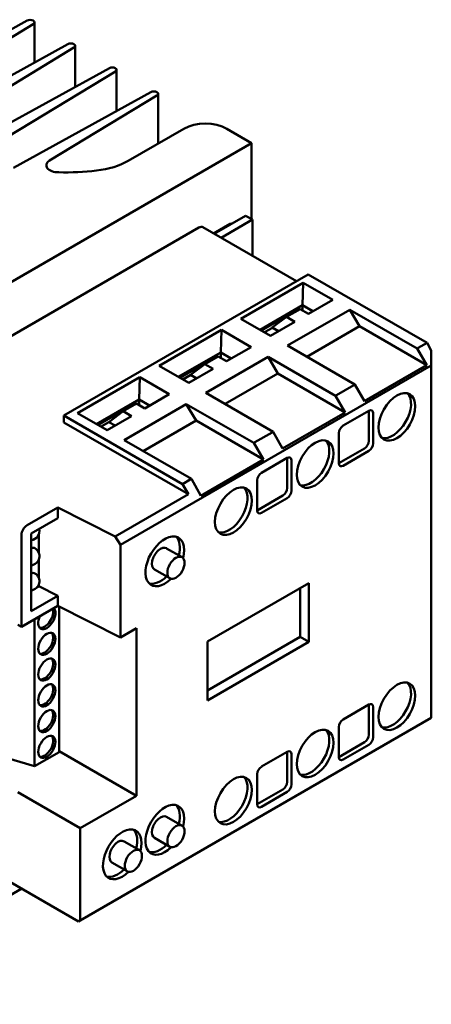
# Model space of a CAD drawing. Header units: millimetres. Extents: x 82 to 564, y 26 to 400.
# Tile 11 of 11: x 509 to 564, y 253 to 383. Entities that reach past the tile are written whole.
import ezdxf

# ---------------------------------------------------------------- set-up
doc = ezdxf.new("R2010")
doc.units = ezdxf.units.MM
doc.layers.add('Arêtes visibles(ISO)', color=7, linetype='Continuous', lineweight=50)

msp = doc.modelspace()

# ---------------------------------------------------------------- linework, layer by layer
at = {"layer": 'Arêtes visibles(ISO)'}
for p, q in [((489.01, 370.99), (510.26, 382.7)), ((511.06, 382.24), (490.29, 369.68)), ((511.21, 382.47), (511.21, 377.18)), ((493.87, 367.62), (515.62, 379.6)), ((516.42, 379.14), (496.19, 366.9)), ((516.58, 379.37), (516.58, 373.95)), ((500.3, 364.98), (521.1, 376.44)), ((521.9, 375.98), (503.68, 364.96)), ((522.05, 376.21), (522.05, 370.79)), ((508.45, 363.3), (526.57, 373.28)), ((527.37, 372.82), (513.22, 364.26)), ((527.53, 373.05), (527.53, 366.48)), ((523.6, 364.21), (530.93, 368.44)), ((536.58, 368.44), (539.86, 366.55)), ((539.86, 366.55), (477.64, 330.62)), ((539.86, 356.52), (539.86, 366.55)), ((534.82, 354.64), (537.04, 355.92)), ((539.07, 356.98), (534.92, 354.58)), ((539.98, 356.46), (535.83, 354.06)), ((537.27, 355.94), (537.04, 355.92)), ((539.98, 356.46), (539.07, 356.98)), ((539.98, 351.66), (539.98, 356.46)), ((487.6, 329.23), (532.91, 355.4)), ((532.91, 355.4), (532.91, 355.4)), ((533.43, 355.45), (545.76, 348.33)), ((547.33, 349.24), (515.09, 330.62)), ((538.45, 343.39), (546.66, 348.13)), ((546.57, 345.17), (546.66, 348.13)), ((546.66, 348.13), (550.56, 345.87)), ((547.33, 349.24), (562.99, 340.2)), ((550.56, 345.87), (547.34, 344.02)), ((546.57, 345.17), (540.97, 341.94)), ((546.03, 344.64), (541.16, 341.83)), ((546.24, 344.65), (544.47, 343.63)), ((544.59, 339.85), (552.8, 344.58)), ((546.12, 344.59), (546.03, 344.64)), ((547.34, 344.02), (546.24, 344.65)), ((546.57, 345.17), (546.57, 344.46)), ((547.95, 344.37), (546.57, 345.17)), ((554.09, 342.39), (552.8, 344.58)), ((552.8, 344.58), (561.69, 339.45)), ((542.35, 341.14), (538.45, 343.39)), ((545.57, 343), (542.35, 341.14)), ((542.58, 342.22), (544.47, 343.63)), ((544.47, 343.63), (545.57, 343)), ((527.68, 337.17), (535.88, 341.91)), ((535.79, 338.95), (535.88, 341.91)), ((535.88, 341.91), (539.78, 339.65)), ((541.56, 341.6), (542.6, 342.2)), ((542.58, 342.22), (543.4, 341.74)), ((547.13, 338.38), (554.09, 342.39)), ((562.98, 337.26), (554.09, 342.39)), ((561.84, 339.54), (562.99, 340.2)), ((562.99, 340.2), (563.55, 339.22)), ((535.79, 338.95), (530.19, 335.72)), ((535.79, 338.95), (535.79, 338.24)), ((537.18, 338.15), (535.79, 338.95)), ((539.78, 339.65), (536.56, 337.8)), ((553.48, 334.71), (544.59, 339.85)), ((561.69, 339.45), (561.84, 339.54)), ((562.98, 337.26), (561.69, 339.45)), ((563.55, 337.23), (563.55, 339.22)), ((535.25, 338.42), (530.38, 335.61)), ((535.46, 338.43), (533.69, 337.41)), ((533.81, 333.62), (542.02, 338.36)), ((535.34, 338.37), (535.25, 338.42)), ((536.56, 337.8), (535.46, 338.43)), ((543.31, 336.17), (542.02, 338.36)), ((550.91, 333.23), (542.02, 338.36)), ((563.55, 337.23), (522.58, 313.57)), ((531.58, 334.92), (527.68, 337.17)), ((534.8, 336.78), (531.58, 334.92)), ((531.8, 336), (533.69, 337.41)), ((533.69, 337.41), (534.8, 336.78)), ((554.73, 332.5), (562.98, 337.26)), ((563.55, 290.75), (563.55, 337.23)), ((516.9, 330.95), (525.1, 335.68)), ((525.02, 332.73), (525.1, 335.68)), ((525.1, 335.68), (529, 333.43)), ((530.78, 335.38), (531.83, 335.98)), ((531.8, 336), (532.62, 335.52)), ((536.36, 332.16), (543.31, 336.17)), ((552.2, 331.04), (543.31, 336.17)), ((551.07, 333.32), (553.33, 334.62)), ((553.33, 334.62), (553.48, 334.71)), ((553.48, 334.71), (554.73, 332.5)), ((525.02, 332.73), (519.42, 329.5)), ((525.02, 332.73), (525.02, 332.02)), ((526.4, 331.93), (525.02, 332.73)), ((529, 333.43), (525.79, 331.57)), ((542.7, 328.49), (533.81, 333.62)), ((550.91, 333.23), (551.07, 333.32)), ((552.2, 331.04), (550.91, 333.23)), ((524.48, 332.2), (519.61, 329.38)), ((521.03, 329.77), (522.92, 331.19)), ((524.68, 332.21), (522.92, 331.19)), ((522.92, 331.19), (524.02, 330.55)), ((523.04, 327.4), (531.24, 332.14)), ((524.57, 332.14), (524.48, 332.2)), ((525.79, 331.57), (524.68, 332.21)), ((532.54, 329.95), (531.24, 332.14)), ((531.24, 332.14), (540.13, 327.01)), ((551.93, 329.3), (555.32, 331.26)), ((555.32, 327.27), (555.32, 331.26)), ((515.09, 330.62), (515.09, 329.72)), ((515.09, 330.62), (530.74, 321.58)), ((520.8, 328.7), (516.9, 330.95)), ((524.02, 330.55), (520.8, 328.7)), ((525.58, 325.93), (532.54, 329.95)), ((541.43, 324.82), (532.54, 329.95)), ((543.95, 326.28), (552.2, 331.04)), ((555.88, 330.93), (555.88, 326.95)), ((515.09, 329.72), (531.52, 320.24)), ((520, 329.16), (521.05, 329.76)), ((521.03, 329.77), (521.85, 329.3)), ((542.55, 328.4), (542.7, 328.49)), ((542.7, 328.49), (543.95, 326.28)), ((531.93, 322.27), (523.04, 327.4)), ((540.29, 327.1), (542.55, 328.4)), ((551.36, 324.33), (551.36, 328.32)), ((540.13, 327.01), (540.29, 327.1)), ((541.43, 324.82), (540.13, 327.01)), ((551.36, 324.33), (554.75, 326.29)), ((555.32, 325.97), (551.93, 324.01)), ((533.18, 320.05), (541.43, 324.82)), ((541.15, 323.08), (544.54, 325.03)), ((544.54, 321.05), (544.54, 325.03)), ((545.11, 324.71), (545.11, 320.72)), ((530.74, 321.58), (531.77, 322.18)), ((531.77, 322.18), (531.93, 322.27)), ((531.93, 322.27), (533.18, 320.05)), ((540.58, 318.11), (540.58, 322.1)), ((530.74, 321.58), (531.52, 320.24)), ((521.88, 314.67), (531.52, 320.24)), ((540.58, 318.11), (543.98, 320.07)), ((544.54, 319.74), (541.15, 317.78)), ((514.29, 318.49), (510.25, 316.15)), ((514.29, 318.49), (514.29, 317.09)), ((514.29, 318.49), (521.88, 314.67)), ((510.78, 315.07), (514.29, 317.09)), ((509.52, 314.88), (509.52, 302.78)), ((510.78, 304.84), (510.78, 315.07)), ((511.81, 312.48), (511.81, 315)), ((522.58, 313.57), (521.88, 314.67)), ((522.58, 313.57), (522.58, 301.37)), ((528.64, 313.11), (530.68, 311.94)), ((511.81, 309.17), (511.81, 311.68)), ((527.04, 310.34), (529.08, 309.17)), ((511.59, 307.99), (511.81, 308.11)), ((511.81, 308.11), (511.81, 308.37)), ((511.81, 308.11), (514.29, 306.87)), ((534.02, 300.81), (547.41, 308.54)), ((546.28, 307.89), (546.28, 301.45)), ((547.41, 308.54), (547.41, 300.79)), ((510.78, 307.52), (510.89, 307.59)), ((510.78, 304.84), (514.29, 306.87)), ((514.29, 306.87), (514.29, 305.54)), ((509.52, 302.78), (514.29, 305.54)), ((522.58, 301.37), (514.29, 305.54)), ((514.47, 305.45), (514.47, 286.24)), ((509.52, 302.78), (509.04, 303.05)), ((511.24, 303.78), (511.24, 284.38)), ((524.67, 302.58), (522.58, 301.37)), ((524.67, 302.58), (524.67, 280.5)), ((546.28, 301.45), (534.02, 294.37)), ((547.41, 300.79), (546.28, 301.45)), ((534.02, 293.07), (534.02, 300.81)), ((547.41, 300.79), (534.02, 293.07)), ((551.93, 290.55), (555.32, 292.51)), ((555.32, 288.52), (555.32, 292.51)), ((555.88, 292.18), (555.88, 288.2)), ((563.55, 290.75), (517.27, 264.03)), ((551.36, 285.58), (551.36, 289.57)), ((551.36, 285.58), (554.75, 287.54)), ((555.32, 287.22), (551.93, 285.26)), ((511.24, 284.38), (514.47, 286.24)), ((524.67, 280.5), (514.47, 286.39)), ((541.15, 284.33), (544.54, 286.29)), ((544.54, 282.3), (544.54, 286.29)), ((545.11, 285.96), (545.11, 281.98)), ((507.37, 285.54), (511.24, 284.38)), ((540.58, 279.36), (540.58, 283.35)), ((487.56, 280.93), (517.04, 263.9)), ((517.27, 276.23), (509.04, 280.98)), ((524.67, 280.5), (517.27, 276.23)), ((540.58, 279.36), (543.98, 281.32)), ((544.54, 281), (541.15, 279.04)), ((528.64, 277.71), (530.68, 276.54)), ((517.27, 276.23), (517.27, 264.13)), ((523.04, 274.47), (525.07, 273.3)), ((527.04, 274.94), (529.08, 273.76)), ((521.44, 271.7), (523.47, 270.53)), ((483.13, 252.99), (509.54, 268.24)), ((517.27, 264.03), (517.04, 263.9))]:
    msp.add_line(p, q, dxfattribs=at)
for centre, end in [((510.68, 315.4), 13.3525), ((510.68, 312.08), 60), ((510.68, 308.77), 60)]:
    msp.add_arc(centre, 1.2, 275.0882, end, dxfattribs=at)
for centre, major_axis, ratio, start_param, end_param in [((510.65, 382.47), (0.564, 0), 0.57735, 5.521197, 8.61597), ((516.01, 379.37), (0.564, 0), 0.57735, 5.521197, 8.61597), ((521.49, 376.21), (0.564, 0), 0.57735, 5.521197, 8.61597), ((526.96, 373.05), (0.564, 0), 0.57735, 5.521197, 8.61597), ((533.76, 366.81), (4, 0), 0.57735, 0.785398, 2.356194), ((514.38, 363.62), (-1.6, 0), 0.57735, 5.521197, 7.885523), ((517.94, 367.48), (8, 0), 0.57735, 4.897193, 5.497787), ((515.25, 374.38), (20.25, 0), 0.57735, 4.671797, 4.919459), ((532.91, 354.55), (0.52, 0.901), 0.577174, 6.26983, 7.068431), ((532.9, 354.55), (0.534, 0.893), 0.577262, 0.008724, 0.79397), ((558.45, 330.78), (1.72, 2.98), 0.57735, 3.306786, 6.117992), ((555.32, 330.6), (0.4, 0.693), 0.57735, 5.497787, 7.068583), ((551.93, 328.64), (0.4, 0.693), 0.57735, 0.785398, 2.356194), ((547.67, 324.55), (1.72, 2.98), 0.57735, 3.306786, 6.117992), ((554.75, 326.95), (0.4, 0.693), 0.57735, 3.926991, 5.497787), ((555.32, 326.62), (-0.4, -0.693), 0.57735, 0.785398, 2.356194), ((544.54, 324.38), (0.4, 0.693), 0.57735, 5.497787, 7.068583), ((551.93, 324.66), (-0.4, -0.693), 0.57735, 5.497787, 7.068583), ((541.15, 322.42), (0.4, 0.693), 0.57735, 0.785398, 2.356194), ((536.89, 318.33), (1.72, 2.98), 0.57735, 3.306786, 6.117992), ((543.98, 320.72), (0.4, 0.693), 0.57735, 3.926991, 5.497787), ((544.54, 320.4), (-0.4, -0.693), 0.57735, 0.785398, 2.356194), ((541.15, 318.44), (-0.4, -0.693), 0.57735, 5.497787, 7.068583), ((510.25, 315.31), (-0.52, -0.901), 0.57735, 3.926991, 5.497787), ((528.41, 311.4), (-1.8, -3.12), 0.57735, 2.022747, 7.402031), ((527.84, 311.73), (1.8, 3.12), 0.57735, 5.172943, 6.125397), ((510.68, 312.08), (0.6, 1.04), 0.57735, 0, 0.659642), ((527.84, 311.73), (0.8, 1.39), 0.57735, 0, 3.141593), ((510.68, 308.77), (0.6, 1.04), 0.57735, 0, 0.659642), ((527.84, 311.73), (-1.8, -3.12), 0.57735, 0.157789, 1.110242), ((512.85, 303.92), (0.8, 1.39), 0.57735, 1.712693, 6.141288), ((512.57, 304.09), (-0.8, -1.39), 0.57735, 0.177711, 2.713766), ((512.57, 300.69), (-0.8, -1.39), 0.57735, 0.177711, 2.963882), ((512.57, 297.29), (-0.8, -1.39), 0.57735, 0.177711, 2.963882), ((512.57, 293.9), (-0.8, -1.39), 0.57735, 0.177711, 2.963882), ((558.45, 292.62), (1.72, 2.98), 0.57735, 3.306786, 6.117992), ((555.32, 291.86), (0.4, 0.693), 0.57735, 5.497787, 7.068583), ((512.57, 290.5), (-0.8, -1.39), 0.57735, 0.177711, 2.963882), ((551.93, 289.9), (0.4, 0.693), 0.57735, 0.785398, 2.356194), ((512.57, 287.1), (-0.8, -1.39), 0.57735, 0.177711, 2.963882), ((547.67, 286.39), (1.72, 2.98), 0.57735, 3.306786, 6.117992), ((554.75, 288.2), (0.4, 0.693), 0.57735, 3.926991, 5.497787), ((555.32, 287.87), (-0.4, -0.693), 0.57735, 0.785398, 2.356194), ((544.54, 285.63), (0.4, 0.693), 0.57735, 5.497787, 7.068583), ((551.93, 285.91), (-0.4, -0.693), 0.57735, 5.497787, 7.068583), ((541.15, 283.67), (0.4, 0.693), 0.57735, 0.785398, 2.356194), ((536.89, 280.17), (1.72, 2.98), 0.57735, 3.306786, 6.117992), ((543.98, 281.98), (0.4, 0.693), 0.57735, 3.926991, 5.497787), ((544.54, 281.65), (-0.4, -0.693), 0.57735, 0.785398, 2.356194), ((528.41, 276), (-1.8, -3.12), 0.57735, 2.022747, 7.402031), ((527.84, 276.33), (1.8, 3.12), 0.57735, 5.172943, 6.125397), ((541.15, 279.69), (-0.4, -0.693), 0.57735, 5.497787, 7.068583), ((527.84, 276.33), (0.8, 1.39), 0.57735, 0, 3.141593), ((522.8, 272.76), (-1.8, -3.12), 0.57735, 2.022747, 7.402031), ((522.24, 273.09), (1.8, 3.12), 0.57735, 5.172943, 6.125397), ((522.24, 273.09), (0.8, 1.39), 0.57735, 0, 3.141593), ((527.84, 276.33), (-1.8, -3.12), 0.57735, 0.157789, 1.110242), ((522.24, 273.09), (-1.8, -3.12), 0.57735, 0.157789, 1.110242), ((518, 264.55), (-0.52, -0.901), 0.57735, 5.497787, 5.61177)]:
    msp.add_ellipse(centre, major_axis=major_axis, ratio=ratio, start_param=start_param, end_param=end_param, dxfattribs=at)
for centre, major_axis in [((559.01, 330.45), (1.72, 2.98)), ((548.24, 324.23), (1.72, 2.98)), ((537.46, 318.01), (1.72, 2.98)), ((529.88, 310.55), (0.8, 1.39)), ((512.85, 300.53), (0.8, 1.39)), ((512.85, 297.13), (0.8, 1.39)), ((512.85, 293.73), (0.8, 1.39)), ((559.01, 292.29), (1.72, 2.98)), ((512.85, 290.34), (0.8, 1.39)), ((548.24, 286.07), (1.72, 2.98)), ((512.85, 286.94), (0.8, 1.39)), ((537.46, 279.85), (1.72, 2.98)), ((529.88, 275.15), (0.8, 1.39)), ((524.27, 271.91), (0.8, 1.39))]:
    msp.add_ellipse(centre, major_axis=major_axis, ratio=0.57735, dxfattribs=at)

doc.saveas('drawing.dxf')
